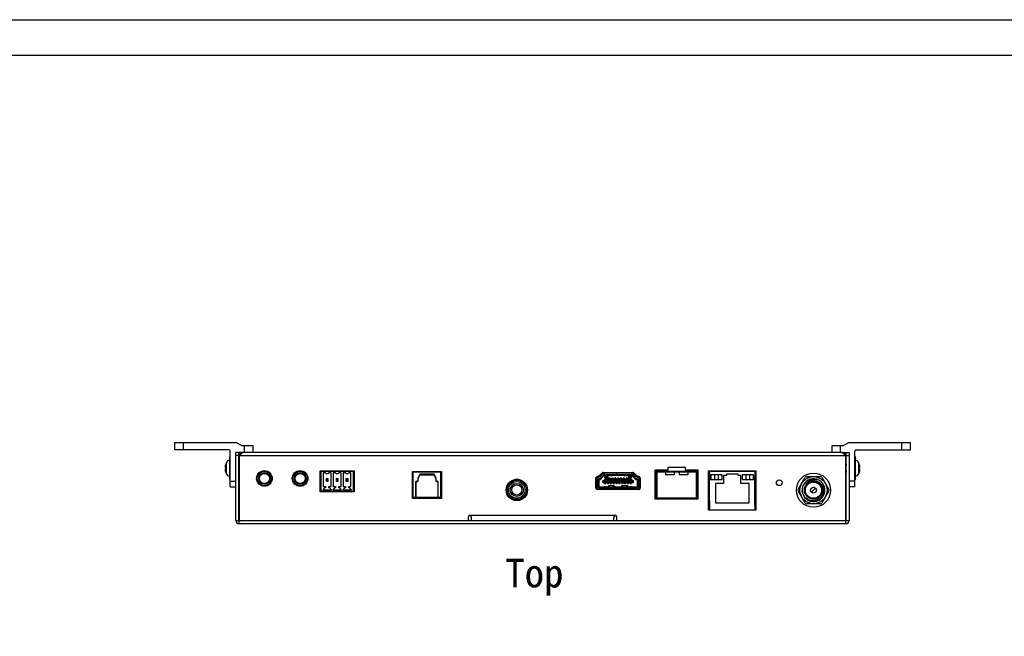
# Model space of a CAD drawing. Header units: millimetres. Extents: x 2497 to 3553, y 296 to 1027.
# Tile 4 of 6: x 2679 to 3025, y 811 to 1027. Entities that reach past the tile are written whole.
import ezdxf

# ---------------------------------------------------------------- set-up
doc = ezdxf.new("R2010")
doc.units = ezdxf.units.MM
for name, color, linetype in [('DC_GASKET_DXF_CONTINUOUS_LINE', 7, 'Continuous'), ('DC_H0100DC00DXF_CONTINUOUS_LINE', 7, 'Continuous'), ('DC_NUT_DXF_CONTINUOUS_LINE', 7, 'Continuous'), ('HDMI_H000019DXF_CONTINUOUS_LINE', 7, 'Continuous'), ('IPD5100-000-DXF_CONTINUOUS_LINE', 7, 'Continuous'), ('IPE5100-000-DXF_CONTINUOUS_LINE', 7, 'Continuous'), ('IR_H0400PJ30DXF_CONTINUOUS_LINE', 7, 'Continuous'), ('KFC_J0200ELTDXF_CONTINUOUS_LINE', 7, 'Continuous'), ('LIANJIEQI-MUDXF_CONTINUOUS_LINE', 7, 'Continuous'), ('M0400PA01500DXF_CONTINUOUS_LINE', 7, 'Continuous'), ('M0400TY00000DXF_CONTINUOUS_LINE', 7, 'Continuous'), ('M140000M3L70DXF_CONTINUOUS_LINE', 7, 'Continuous'), ('M1400M3L5000DXF_CONTINUOUS_LINE', 7, 'Continuous'), ('M3_L5_BLACK_DXF_CONTINUOUS_LINE', 7, 'Continuous'), ('OP-H09031700DXF_CONTINUOUS_LINE', 7, 'Continuous'), ('OP_H0900R828DXF_CONTINUOUS_LINE', 7, 'Continuous'), ('PHOENIX3-3_5DXF_CONTINUOUS_LINE', 7, 'Continuous'), ('RJ45_H060097DXF_CONTINUOUS_LINE', 7, 'Continuous'), ('USB_H1206000DXF_CONTINUOUS_LINE', 7, 'Continuous'), ('VIDEO_H1505CDXF_CONTINUOUS_LINE', 7, 'Continuous')]:
    doc.layers.add(name, color=color, linetype=linetype)

msp = doc.modelspace()

# ---------------------------------------------------------------- linework, layer by layer
for points in [[(2496.52, 1026.9), (3552.58, 1026.9), (3552.58, 295.64), (2496.52, 295.64)], [(3540.17, 308.05), (2508.93, 308.05), (2508.93, 1014.49), (3540.17, 1014.49)]]:
    msp.add_lwpolyline(points, close=True)
at = {"layer": 'DC_GASKET_DXF_CONTINUOUS_LINE', "color": 7, "linetype": 'Continuous'}
msp.add_circle((2957.65, 862), 6, dxfattribs=at)
at = {"layer": 'DC_H0100DC00DXF_CONTINUOUS_LINE', "color": 7, "linetype": 'Continuous'}
for p, q in [((2956.9, 861.33), (2958.32, 862.74)), ((2958.39, 862.67), (2956.97, 861.26))]:
    msp.add_line(p, q, dxfattribs=at)
for radius in [3.2, 2.85, 1]:
    msp.add_circle((2957.65, 862), radius, dxfattribs=at)
for centre, radius, start, end in [((2957.65, 862), 4, 152.0577, 151.1954), ((2957.68, 862.12), 3.97, 152.9741, 181.0395), ((2957.65, 862), 3.32, 101.0162, 144.2162), ((2957.77, 862.01), 3.34, 92.1672, 103.1737), ((2957.64, 862.05), 3.26, 100.1718, 101.0159), ((2957.65, 861.99), 3.33, 89.9858, 100.142), ((2957.65, 862.13), 3.94, 181.0825, 181.7678)]:
    msp.add_arc(centre, radius, start, end, dxfattribs=at)
msp.add_open_spline([(2955.64, 864.84), (2955.36, 864.58), (2955.13, 864.27), (2954.95, 863.94)], degree=3, dxfattribs=at)
for points, knots in [([(2959.57, 865.51), (2959.25, 865.64), (2958.56, 865.82), (2957.5, 865.79), (2956.48, 865.47), (2955.89, 865.07), (2955.64, 864.84)], [0, 0, 0, 0, 0.250243, 0.500372, 0.7503, 1, 1, 1, 1]), ([(2957.65, 865.34), (2958.11, 865.36), (2959.04, 865.2), (2960.23, 864.42), (2961.02, 863.24), (2961.28, 861.84), (2960.99, 860.46), (2960.2, 859.28), (2959.03, 858.48), (2958.11, 858.28), (2957.65, 858.26)], [0, 0, 0, 0, 0.124939, 0.249863, 0.37482, 0.499802, 0.624803, 0.749833, 0.874899, 1, 1, 1, 1]), ([(2957.65, 858.26), (2957.15, 858.25), (2956.13, 858.42), (2954.83, 859.24), (2953.95, 860.5), (2953.72, 861.51), (2953.71, 862.01)], [0, 0, 0, 0, 0.24998, 0.499935, 0.749953, 1, 1, 1, 1])]:
    msp.add_open_spline(points, degree=3, knots=knots, dxfattribs=at)
at = {"layer": 'DC_NUT_DXF_CONTINUOUS_LINE', "color": 7, "linetype": 'Continuous'}
for p, q in [((2952.25, 862.25), (2954.73, 866.55)), ((2955.16, 866.8), (2960.13, 866.8)), ((2960.56, 866.55), (2963.04, 862.25)), ((2954.73, 857.45), (2952.25, 861.75)), ((2963.04, 861.75), (2960.56, 857.45)), ((2960.13, 857.2), (2955.16, 857.2))]:
    msp.add_line(p, q, dxfattribs=at)
msp.add_circle((2957.65, 862), 4.74, dxfattribs=at)
for centre, start, end in [((2955.16, 866.3), 90, 150), ((2960.13, 866.3), 30, 90), ((2952.68, 862), 150, 210), ((2962.61, 862), 330, 30), ((2955.16, 857.7), 210, 270), ((2960.13, 857.7), 270, 330)]:
    msp.add_arc(centre, 0.5, start, end, dxfattribs=at)
at = {"layer": 'HDMI_H000019DXF_CONTINUOUS_LINE', "color": 7, "linetype": 'Continuous'}
for p, q in [((2881.65, 863.22), (2881.65, 866.74)), ((2882.15, 866.44), (2882.15, 866.95)), ((2882.15, 866.65), (2882.48, 866.7)), ((2882.2, 866.66), (2882.2, 866.46)), ((2882.83, 866.65), (2882.21, 866.46)), ((2882.3, 867.01), (2882.3, 866.67)), ((2882.63, 866.79), (2883.72, 868.02)), ((2883.76, 867.7), (2882.85, 866.67)), ((2884.15, 867.22), (2882.9, 865.77)), ((2883.22, 866.34), (2884.13, 867.37)), ((2883.9, 868.1), (2894.39, 868.1)), ((2884.15, 867.22), (2884.65, 867.22)), ((2888.7, 867.97), (2884.36, 867.97)), ((2884.36, 867.47), (2888.7, 867.47)), ((2884.45, 866.22), (2884.45, 867.22)), ((2884.65, 866.42), (2884.65, 867.22)), ((2884.7, 867.47), (2884.7, 866.67)), ((2884.7, 866.67), (2885.25, 866.67)), ((2885.25, 866.67), (2885.25, 867.47)), ((2886.25, 867.37), (2885.3, 867.37)), ((2885.5, 867.17), (2885.3, 867.37)), ((2885.3, 867.37), (2885.3, 866.42)), ((2886.25, 867.17), (2885.5, 867.17)), ((2885.5, 867.17), (2885.5, 866.22)), ((2885.57, 868.1), (2885.57, 868.2)), ((2885.82, 868.1), (2885.82, 868.2)), ((2886.25, 867.07), (2886.25, 867.47)), ((2887.05, 867.15), (2886.25, 867.15)), ((2887.05, 867.07), (2886.25, 867.07)), ((2887.05, 867.07), (2887.05, 867.47)), ((2891.25, 867.37), (2887.05, 867.37)), ((2891.25, 867.17), (2887.05, 867.17)), ((2887.47, 868.1), (2887.47, 868.2)), ((2887.72, 868.2), (2887.72, 868.1)), ((2893.94, 867.97), (2888.7, 867.97)), ((2888.7, 867.97), (2888.7, 867.47)), ((2888.7, 867.47), (2893.94, 867.47)), ((2888.71, 867.97), (2888.71, 867.47)), ((2890.57, 868.2), (2890.57, 868.1)), ((2890.82, 868.1), (2890.82, 868.2)), ((2891.25, 867.07), (2891.25, 867.47)), ((2891.25, 867.15), (2892.05, 867.15)), ((2892.05, 867.07), (2891.25, 867.07)), ((2892.05, 867.07), (2892.05, 867.47)), ((2893, 867.37), (2892.05, 867.37)), ((2892.8, 867.17), (2892.05, 867.17)), ((2892.47, 868.1), (2892.47, 868.2)), ((2892.72, 868.1), (2892.72, 868.2)), ((2892.8, 867.17), (2893, 867.37)), ((2892.8, 866.22), (2892.8, 867.17)), ((2893, 866.42), (2893, 867.37)), ((2893.05, 867.47), (2893.05, 866.67)), ((2893.05, 866.67), (2893.6, 866.67)), ((2893.6, 866.67), (2893.6, 867.47)), ((2893.65, 867.22), (2894.15, 867.22)), ((2893.65, 867.22), (2893.65, 866.42)), ((2893.85, 867.22), (2893.85, 866.22)), ((2895.4, 865.77), (2894.15, 867.22)), ((2894.16, 867.37), (2895.07, 866.34)), ((2895.44, 866.67), (2894.54, 867.7)), ((2894.58, 868.02), (2895.66, 866.79)), ((2896.08, 866.46), (2895.47, 866.65)), ((2895.81, 866.7), (2896.15, 866.65)), ((2896, 866.67), (2896, 867.01)), ((2896.1, 866.46), (2896.1, 866.66)), ((2896.15, 866.44), (2896.15, 866.95)), ((2896.65, 863.22), (2896.65, 866.74)), ((2882.15, 863.22), (2882.15, 865.7)), ((2882.2, 864.82), (2882.15, 864.82)), ((2882.2, 864.81), (2882.15, 864.81)), ((2882.2, 864.13), (2882.15, 864.13)), ((2882.17, 865.82), (2882.2, 865.82)), ((2882.2, 865.86), (2882.2, 863.06)), ((2882.2, 865.67), (2882.3, 865.77)), ((2882.45, 862.92), (2882.2, 863.22)), ((2882.3, 865.77), (2882.9, 865.77)), ((2882.4, 863.07), (2882.35, 863.03)), ((2882.36, 865.99), (2882.97, 866.18)), ((2882.4, 865.77), (2882.4, 863.07)), ((2884.22, 863.07), (2882.4, 863.07)), ((2883.75, 865.3), (2884.72, 865.83)), ((2883.75, 864.75), (2883.75, 865.3)), ((2883.75, 864.9), (2884.42, 864.9)), ((2883.75, 864.75), (2884.42, 864.75)), ((2884.25, 863.1), (2884.07, 862.93)), ((2884.1, 865.49), (2884.1, 865.25)), ((2884.1, 865.25), (2894.2, 865.25)), ((2885.02, 863.17), (2884.27, 863.17)), ((2884.99, 863.08), (2884.3, 863.08)), ((2884.32, 862.92), (2884.3, 863.08)), ((2884.42, 865.04), (2884.87, 865.04)), ((2884.42, 864.34), (2884.42, 865.04)), ((2884.87, 865.01), (2884.42, 865.01)), ((2884.87, 865), (2884.42, 865)), ((2884.87, 864.93), (2884.42, 864.93)), ((2884.87, 864.84), (2884.42, 864.84)), ((2884.42, 864.34), (2884.87, 864.34)), ((2884.45, 866.22), (2884.65, 866.42)), ((2884.92, 866.22), (2884.45, 866.22)), ((2884.92, 865.68), (2884.45, 865.68)), ((2885.3, 866.42), (2884.65, 866.42)), ((2884.92, 865.83), (2884.72, 865.83)), ((2884.87, 864.34), (2884.87, 865.04)), ((2884.87, 864.9), (2885.42, 864.9)), ((2884.87, 864.75), (2885.42, 864.75)), ((2885.37, 866.24), (2884.92, 866.24)), ((2884.92, 865.54), (2884.92, 866.24)), ((2885.37, 865.74), (2884.92, 865.74)), ((2885.37, 865.65), (2884.92, 865.65)), ((2885.37, 865.58), (2884.92, 865.58)), ((2885.37, 865.57), (2884.92, 865.57)), ((2884.92, 865.54), (2885.37, 865.54)), ((2884.97, 862.92), (2884.99, 863.08)), ((2885.04, 863.1), (2885.22, 862.93)), ((2885.05, 866.24), (2885.05, 865.74)), ((2885.25, 865.9), (2885.05, 865.9)), ((2885.69, 863.07), (2885.07, 863.07)), ((2885.25, 866.24), (2885.25, 865.74)), ((2885.3, 866.42), (2885.5, 866.22)), ((2885.37, 865.54), (2885.37, 866.24)), ((2885.5, 866.22), (2885.37, 866.22)), ((2885.92, 865.83), (2885.37, 865.83)), ((2885.92, 865.68), (2885.37, 865.68)), ((2885.42, 865.04), (2885.87, 865.04)), ((2885.42, 864.34), (2885.42, 865.04)), ((2885.87, 865.01), (2885.42, 865.01)), ((2885.87, 865), (2885.42, 865)), ((2885.87, 864.93), (2885.42, 864.93)), ((2885.87, 864.84), (2885.42, 864.84)), ((2885.42, 864.34), (2885.87, 864.34)), ((2885.69, 863.07), (2885.91, 863.67)), ((2885.79, 862.92), (2885.69, 863.07)), ((2885.85, 862.92), (2886.05, 863.47)), ((2885.87, 864.34), (2885.87, 865.04)), ((2885.87, 864.9), (2886.42, 864.9)), ((2885.87, 864.75), (2886.42, 864.75)), ((2885.91, 863.67), (2887.79, 863.67)), ((2885.91, 863.67), (2886.05, 863.47)), ((2886.37, 866.24), (2885.92, 866.24)), ((2885.92, 865.54), (2885.92, 866.24)), ((2886.37, 865.74), (2885.92, 865.74)), ((2886.37, 865.65), (2885.92, 865.65)), ((2886.37, 865.58), (2885.92, 865.58)), ((2886.37, 865.57), (2885.92, 865.57)), ((2885.92, 865.54), (2886.37, 865.54)), ((2886.05, 866.24), (2886.05, 865.74)), ((2886.25, 865.9), (2886.05, 865.9)), ((2886.05, 863.47), (2887.65, 863.47)), ((2886.25, 863.37), (2886.05, 862.92)), ((2886.25, 866.24), (2886.25, 865.74)), ((2887.45, 863.37), (2886.25, 863.37)), ((2886.37, 865.54), (2886.37, 866.24)), ((2886.92, 865.83), (2886.37, 865.83)), ((2886.92, 865.68), (2886.37, 865.68)), ((2886.42, 865.04), (2886.87, 865.04)), ((2886.42, 864.34), (2886.42, 865.04)), ((2886.87, 865.01), (2886.42, 865.01)), ((2886.87, 865), (2886.42, 865)), ((2886.87, 864.93), (2886.42, 864.93)), ((2886.87, 864.84), (2886.42, 864.84)), ((2886.42, 864.34), (2886.87, 864.34)), ((2886.87, 864.34), (2886.87, 865.04)), ((2886.87, 864.9), (2887.42, 864.9)), ((2886.87, 864.75), (2887.42, 864.75)), ((2887.37, 866.24), (2886.92, 866.24)), ((2886.92, 865.54), (2886.92, 866.24)), ((2887.37, 865.74), (2886.92, 865.74)), ((2887.37, 865.65), (2886.92, 865.65)), ((2887.37, 865.58), (2886.92, 865.58)), ((2887.37, 865.57), (2886.92, 865.57)), ((2886.92, 865.54), (2887.37, 865.54)), ((2887.05, 866.24), (2887.05, 865.74)), ((2887.25, 865.9), (2887.05, 865.9)), ((2887.25, 866.24), (2887.25, 865.74)), ((2887.37, 865.54), (2887.37, 866.24)), ((2887.92, 865.83), (2887.37, 865.83)), ((2887.92, 865.68), (2887.37, 865.68)), ((2887.42, 865.04), (2887.87, 865.04)), ((2887.42, 864.34), (2887.42, 865.04)), ((2887.87, 865.01), (2887.42, 865.01)), ((2887.87, 865), (2887.42, 865)), ((2887.87, 864.93), (2887.42, 864.93)), ((2887.87, 864.84), (2887.42, 864.84)), ((2887.42, 864.34), (2887.87, 864.34)), ((2887.65, 862.92), (2887.45, 863.37)), ((2887.79, 863.67), (2887.65, 863.47)), ((2887.65, 863.47), (2887.85, 862.92)), ((2887.79, 863.67), (2888, 863.07)), ((2887.87, 864.34), (2887.87, 865.04)), ((2887.87, 864.9), (2888.42, 864.9)), ((2887.87, 864.75), (2888.42, 864.75)), ((2888, 863.07), (2887.9, 862.92)), ((2888.37, 866.24), (2887.92, 866.24)), ((2887.92, 865.54), (2887.92, 866.24)), ((2888.37, 865.74), (2887.92, 865.74)), ((2888.37, 865.65), (2887.92, 865.65)), ((2888.37, 865.58), (2887.92, 865.58)), ((2888.37, 865.57), (2887.92, 865.57)), ((2887.92, 865.54), (2888.37, 865.54)), ((2890.29, 863.07), (2888, 863.07)), ((2888.05, 866.24), (2888.05, 865.74)), ((2888.25, 865.9), (2888.05, 865.9)), ((2888.25, 866.24), (2888.25, 865.74)), ((2888.37, 865.54), (2888.37, 866.24)), ((2888.92, 865.83), (2888.37, 865.83)), ((2888.92, 865.68), (2888.37, 865.68)), ((2888.42, 865.04), (2888.87, 865.04)), ((2888.42, 864.34), (2888.42, 865.04)), ((2888.87, 865.01), (2888.42, 865.01)), ((2888.87, 865), (2888.42, 865)), ((2888.87, 864.93), (2888.42, 864.93)), ((2888.87, 864.84), (2888.42, 864.84)), ((2888.42, 864.34), (2888.87, 864.34)), ((2888.87, 864.34), (2888.87, 865.04)), ((2888.87, 864.9), (2889.42, 864.9)), ((2888.87, 864.75), (2889.42, 864.75)), ((2889.37, 866.24), (2888.92, 866.24)), ((2888.92, 865.54), (2888.92, 866.24)), ((2889.37, 865.74), (2888.92, 865.74)), ((2889.37, 865.65), (2888.92, 865.65)), ((2889.37, 865.58), (2888.92, 865.58)), ((2889.37, 865.57), (2888.92, 865.57)), ((2888.92, 865.54), (2889.37, 865.54)), ((2889.05, 866.24), (2889.05, 865.74)), ((2889.25, 865.9), (2889.05, 865.9)), ((2889.25, 866.24), (2889.25, 865.74)), ((2889.37, 865.54), (2889.37, 866.24)), ((2889.92, 865.83), (2889.37, 865.83)), ((2889.92, 865.68), (2889.37, 865.68)), ((2889.42, 865.04), (2889.87, 865.04)), ((2889.42, 864.34), (2889.42, 865.04)), ((2889.87, 865.01), (2889.42, 865.01)), ((2889.87, 865), (2889.42, 865)), ((2889.87, 864.93), (2889.42, 864.93)), ((2889.87, 864.84), (2889.42, 864.84)), ((2889.42, 864.34), (2889.87, 864.34)), ((2889.87, 864.34), (2889.87, 865.04)), ((2889.87, 864.9), (2890.42, 864.9)), ((2889.87, 864.75), (2890.42, 864.75)), ((2890.37, 866.24), (2889.92, 866.24)), ((2889.92, 865.54), (2889.92, 866.24)), ((2890.37, 865.74), (2889.92, 865.74)), ((2890.37, 865.65), (2889.92, 865.65)), ((2890.37, 865.58), (2889.92, 865.58)), ((2890.37, 865.57), (2889.92, 865.57)), ((2889.92, 865.54), (2890.37, 865.54)), ((2890.05, 866.24), (2890.05, 865.74)), ((2890.25, 865.9), (2890.05, 865.9)), ((2890.25, 866.24), (2890.25, 865.74)), ((2890.29, 863.07), (2890.51, 863.67)), ((2890.39, 862.92), (2890.29, 863.07)), ((2890.37, 865.54), (2890.37, 866.24)), ((2890.92, 865.83), (2890.37, 865.83)), ((2890.92, 865.68), (2890.37, 865.68)), ((2890.42, 865.04), (2890.87, 865.04)), ((2890.42, 864.34), (2890.42, 865.04)), ((2890.87, 865.01), (2890.42, 865.01)), ((2890.87, 865), (2890.42, 865)), ((2890.87, 864.93), (2890.42, 864.93)), ((2890.87, 864.84), (2890.42, 864.84)), ((2890.42, 864.34), (2890.87, 864.34)), ((2890.45, 862.92), (2890.65, 863.47)), ((2890.51, 863.67), (2892.39, 863.67)), ((2890.51, 863.67), (2890.65, 863.47)), ((2890.65, 863.47), (2892.25, 863.47)), ((2890.85, 863.37), (2890.65, 862.92)), ((2892.05, 863.37), (2890.85, 863.37)), ((2890.87, 864.34), (2890.87, 865.04)), ((2890.87, 864.9), (2891.42, 864.9)), ((2890.87, 864.75), (2891.42, 864.75)), ((2891.37, 866.24), (2890.92, 866.24)), ((2890.92, 865.54), (2890.92, 866.24)), ((2891.37, 865.74), (2890.92, 865.74)), ((2891.37, 865.65), (2890.92, 865.65)), ((2891.37, 865.58), (2890.92, 865.58)), ((2891.37, 865.57), (2890.92, 865.57)), ((2890.92, 865.54), (2891.37, 865.54)), ((2891.05, 866.24), (2891.05, 865.74)), ((2891.25, 865.9), (2891.05, 865.9)), ((2891.25, 866.24), (2891.25, 865.74)), ((2891.37, 865.54), (2891.37, 866.24)), ((2891.92, 865.83), (2891.37, 865.83)), ((2891.92, 865.68), (2891.37, 865.68)), ((2891.42, 865.04), (2891.87, 865.04)), ((2891.42, 864.34), (2891.42, 865.04)), ((2891.87, 865.01), (2891.42, 865.01)), ((2891.87, 865), (2891.42, 865)), ((2891.87, 864.93), (2891.42, 864.93)), ((2891.87, 864.84), (2891.42, 864.84)), ((2891.42, 864.34), (2891.87, 864.34)), ((2891.87, 864.34), (2891.87, 865.04)), ((2891.87, 864.9), (2892.42, 864.9)), ((2891.87, 864.75), (2892.42, 864.75)), ((2892.37, 866.24), (2891.92, 866.24)), ((2891.92, 865.54), (2891.92, 866.24)), ((2892.37, 865.74), (2891.92, 865.74)), ((2892.37, 865.65), (2891.92, 865.65)), ((2892.37, 865.58), (2891.92, 865.58)), ((2892.37, 865.57), (2891.92, 865.57)), ((2891.92, 865.54), (2892.37, 865.54)), ((2892.05, 866.24), (2892.05, 865.74)), ((2892.25, 865.9), (2892.05, 865.9)), ((2892.25, 862.92), (2892.05, 863.37)), ((2892.25, 866.24), (2892.25, 865.74)), ((2892.39, 863.67), (2892.25, 863.47)), ((2892.25, 863.47), (2892.45, 862.92)), ((2892.37, 865.54), (2892.37, 866.24)), ((2892.92, 865.83), (2892.37, 865.83)), ((2892.92, 865.68), (2892.37, 865.68)), ((2892.39, 863.67), (2892.6, 863.07)), ((2892.42, 865.04), (2892.87, 865.04)), ((2892.42, 864.34), (2892.42, 865.04)), ((2892.87, 865.01), (2892.42, 865.01)), ((2892.87, 865), (2892.42, 865)), ((2892.87, 864.93), (2892.42, 864.93)), ((2892.87, 864.84), (2892.42, 864.84)), ((2892.42, 864.34), (2892.87, 864.34)), ((2892.6, 863.07), (2892.5, 862.92)), ((2893.22, 863.07), (2892.6, 863.07)), ((2892.8, 866.22), (2893, 866.42)), ((2892.92, 866.22), (2892.8, 866.22)), ((2892.87, 864.34), (2892.87, 865.04)), ((2892.87, 864.9), (2893.42, 864.9)), ((2892.87, 864.75), (2893.42, 864.75)), ((2893.37, 866.24), (2892.92, 866.24)), ((2892.92, 865.54), (2892.92, 866.24)), ((2893.37, 865.74), (2892.92, 865.74)), ((2893.37, 865.65), (2892.92, 865.65)), ((2893.37, 865.58), (2892.92, 865.58)), ((2893.37, 865.57), (2892.92, 865.57)), ((2892.92, 865.54), (2893.37, 865.54)), ((2893.65, 866.42), (2893, 866.42)), ((2893.05, 866.24), (2893.05, 865.74)), ((2893.25, 865.9), (2893.05, 865.9)), ((2893.25, 863.1), (2893.07, 862.93)), ((2893.25, 866.24), (2893.25, 865.74)), ((2894.02, 863.17), (2893.27, 863.17)), ((2893.3, 863.08), (2893.99, 863.08)), ((2893.32, 862.92), (2893.3, 863.08)), ((2893.37, 865.54), (2893.37, 866.24)), ((2893.85, 866.22), (2893.37, 866.22)), ((2893.57, 865.83), (2893.37, 865.83)), ((2893.85, 865.68), (2893.37, 865.68)), ((2893.42, 865.04), (2893.87, 865.04)), ((2893.42, 864.34), (2893.42, 865.04)), ((2893.87, 865.01), (2893.42, 865.01)), ((2893.87, 865), (2893.42, 865)), ((2893.87, 864.93), (2893.42, 864.93)), ((2893.87, 864.84), (2893.42, 864.84)), ((2893.42, 864.34), (2893.87, 864.34)), ((2893.57, 865.83), (2894.55, 865.3)), ((2893.85, 866.22), (2893.65, 866.42)), ((2893.87, 864.34), (2893.87, 865.04)), ((2893.87, 864.9), (2894.55, 864.9)), ((2893.87, 864.75), (2894.55, 864.75)), ((2893.97, 862.92), (2893.99, 863.08)), ((2894.04, 863.1), (2894.22, 862.93)), ((2895.9, 863.07), (2894.07, 863.07)), ((2894.2, 865.25), (2894.2, 865.49)), ((2894.55, 864.75), (2894.55, 865.3)), ((2895.32, 866.18), (2895.93, 865.99)), ((2895.4, 865.77), (2896, 865.77)), ((2896.1, 863.22), (2895.85, 862.92)), ((2895.9, 863.07), (2895.9, 865.77)), ((2895.94, 863.03), (2895.9, 863.07)), ((2896, 865.77), (2896.1, 865.67)), ((2896.1, 863.06), (2896.1, 865.86)), ((2896.1, 865.82), (2896.12, 865.82)), ((2896.15, 864.82), (2896.1, 864.82)), ((2896.1, 864.81), (2896.15, 864.81)), ((2896.15, 864.13), (2896.1, 864.13)), ((2896.15, 865.7), (2896.15, 863.22)), ((2882.45, 862.92), (2895.85, 862.92)), ((2895.85, 862.42), (2882.45, 862.42)), ((2884.07, 862.93), (2884.07, 862.92)), ((2885.22, 862.93), (2885.22, 862.92)), ((2893.07, 862.93), (2893.07, 862.92)), ((2894.22, 862.93), (2894.22, 862.92))]:
    msp.add_line(p, q, dxfattribs=at)
for centre, radius, start, end in [((2882.45, 865.7), 0.8, 107.1027, 180), ((2882.45, 866.95), 0.25, 278.8958, 318.6522), ((2882.81, 866.7), 0.05, 287.1027, 318.6522), ((2883.9, 867.85), 0.25, 90, 138.6522), ((2884.36, 867.17), 0.8, 90, 138.6522), ((2884.36, 867.17), 0.3, 90, 138.6522), ((2893.94, 867.17), 0.8, 41.3478, 90), ((2893.94, 867.17), 0.3, 41.3478, 90), ((2894.39, 867.85), 0.25, 41.3478, 90), ((2895.48, 866.7), 0.05, 221.3478, 252.8973), ((2895.85, 866.95), 0.25, 221.3478, 261.1042), ((2895.85, 865.7), 0.8, 0, 72.8973), ((2882.45, 863.22), 0.8, 180, 270), ((2882.45, 865.7), 0.3, 107.1027, 180), ((2882.45, 863.22), 0.3, 180, 270), ((2882.81, 866.7), 0.55, 287.1027, 318.6522), ((2895.48, 866.7), 0.55, 221.3478, 252.8973), ((2895.85, 863.22), 0.8, 270, 0), ((2895.85, 863.22), 0.3, 270, 0), ((2895.85, 865.7), 0.3, 0, 72.8973)]:
    msp.add_arc(centre, radius, start, end, dxfattribs=at)
for centre, major_axis, ratio, start_param, end_param in [((2883.97, 865.25), (0, 0.35), 0.35, -3.141593, -1.570796), ((2884.27, 862.47), (0, 0.7), 0.075342, -0.528557, 0.442911), ((2885.02, 862.47), (0, 0.7), 0.075342, 5.840274, 6.811742), ((2893.27, 862.47), (0, 0.7), 0.075342, -0.528557, 0.442911), ((2894.02, 862.47), (0, 0.7), 0.075342, 5.840274, 6.811742), ((2894.32, 865.25), (0, 0.35), 0.35, -4.712389, -3.141593)]:
    msp.add_ellipse(centre, major_axis=major_axis, ratio=ratio, start_param=start_param, end_param=end_param, dxfattribs=at)
at = {"layer": 'IPD5100-000-DXF_CONTINUOUS_LINE', "color": 7, "linetype": 'Continuous'}
for p, q in [((2755.15, 851.4), (2755.15, 875.2)), ((2756.15, 875.2), (2755.15, 875.2)), ((2756.15, 874.2), (2755.15, 874.2)), ((2756.15, 851.4), (2756.15, 875.2)), ((2756.33, 874.04), (2756.3, 874)), ((2756.3, 874), (2756.3, 851.7)), ((2969, 874), (2756.3, 874)), ((2757.5, 875.11), (2757.5, 875.2)), ((2967.8, 875.2), (2757.5, 875.2)), ((2967.8, 875.11), (2967.8, 875.2)), ((2969, 874), (2968.96, 874.04)), ((2969, 851.7), (2969, 874)), ((2969.15, 875.2), (2970.15, 875.2)), ((2969.15, 851.4), (2969.15, 875.2)), ((2969.15, 874.2), (2970.15, 874.2)), ((2970.15, 875.2), (2970.15, 851.4)), ((2906.65, 870.1), (2912.65, 870.1)), ((2906.65, 869.1), (2906.65, 870.1)), ((2912.65, 870.1), (2912.65, 869.1)), ((2784.65, 861.4), (2784.65, 868.8)), ((2784.65, 868.8), (2796.65, 868.8)), ((2796.65, 868.8), (2796.65, 861.4)), ((2817.05, 859.08), (2817.05, 868.55)), ((2817.05, 868.55), (2827.25, 868.55)), ((2827.25, 868.55), (2827.25, 859.08)), ((2881.71, 866.77), (2882.65, 867.15)), ((2882.65, 867.15), (2883.48, 868.01)), ((2883.91, 868.2), (2894.37, 868.2)), ((2894.8, 868.01), (2895.63, 867.15)), ((2895.63, 867.15), (2896.58, 866.77)), ((2902.15, 869.1), (2906.65, 869.1)), ((2902.15, 858.8), (2902.15, 869.1)), ((2912.65, 869.1), (2917.15, 869.1)), ((2917.15, 869.1), (2917.15, 858.8)), ((2920.85, 868.75), (2937.45, 868.75)), ((2920.85, 854.95), (2920.85, 868.75)), ((2937.45, 868.75), (2937.45, 854.95)), ((2881.4, 862.7), (2881.4, 866.31)), ((2896.9, 866.31), (2896.9, 862.7)), ((2796.65, 861.4), (2784.65, 861.4)), ((2896.4, 862.2), (2881.9, 862.2)), ((2827.25, 859.08), (2817.05, 859.08)), ((2917.15, 858.8), (2902.15, 858.8)), ((2836.65, 851.2), (2836.65, 852.7)), ((2837.15, 853.2), (2888.15, 853.2)), ((2888.65, 851.2), (2888.65, 852.7)), ((2937.45, 854.95), (2920.85, 854.95)), ((2755.15, 851.4), (2756.4, 851.4)), ((2756.35, 850.2), (2756.35, 851.2)), ((2968.95, 851.2), (2756.35, 851.2)), ((2968.95, 850.2), (2756.35, 850.2)), ((2836.65, 851.4), (2837.65, 851.4)), ((2837.65, 852.46), (2837.65, 851.2)), ((2887.65, 851.2), (2887.65, 852.46)), ((2887.65, 851.4), (2888.65, 851.4)), ((2968.9, 851.4), (2970.15, 851.4)), ((2968.95, 850.2), (2968.95, 851.2))]:
    msp.add_line(p, q, dxfattribs=at)
for centre, radius in [((2765.15, 866.1), 2.75), ((2777.65, 866.1), 2.75), ((2853.65, 862.1), 3.75), ((2945.65, 864.6), 1)]:
    msp.add_circle(centre, radius, dxfattribs=at)
for centre, radius, start, end in [((2757.5, 874), 1.2, 90, 180), ((2967.8, 874), 1.2, 0, 90), ((2881.9, 866.31), 0.5, 112, 180), ((2883.91, 867.6), 0.6, 90, 136), ((2894.37, 867.6), 0.6, 44, 90), ((2896.4, 866.31), 0.5, 0, 68), ((2881.9, 862.7), 0.5, 180, 270), ((2896.4, 862.7), 0.5, 270, 0), ((2837.15, 852.7), 0.5, 90, 180), ((2888.15, 852.7), 0.5, 0, 90), ((2756.35, 851.4), 1.2, 180, 270), ((2756.35, 851.4), 0.2, 180, 270), ((2756.8, 851.7), 0.5, 180, 262.2917), ((2968.5, 851.7), 0.5, 270, 0), ((2968.95, 851.4), 1.2, 270, 0), ((2968.95, 851.4), 0.2, 270, 0)]:
    msp.add_arc(centre, radius, start, end, dxfattribs=at)
for points, knots in [([(2757, 874.77), (2756.94, 874.71), (2756.7, 874.48), (2756.49, 874.23), (2756.33, 874.04)], [0, 0, 0, 0, 0.235665, 1, 1, 1, 1]), ([(2757.3, 875), (2757.27, 874.99), (2757.17, 874.91), (2757.07, 874.83), (2757, 874.77)], [0, 0, 0, 0, 0.238177, 1, 1, 1, 1]), ([(2968.3, 874.77), (2968.26, 874.8), (2968.1, 874.94), (2967.93, 875.05), (2967.8, 875.11)], [0, 0, 0, 0, 0.270922, 1, 1, 1, 1]), ([(2968.96, 874.04), (2968.9, 874.11), (2968.69, 874.36), (2968.47, 874.6), (2968.3, 874.77)], [0, 0, 0, 0, 0.261041, 1, 1, 1, 1]), ([(2837.15, 853.2), (2837.23, 853.2), (2837.39, 853.13), (2837.54, 852.93), (2837.63, 852.7), (2837.65, 852.54), (2837.65, 852.46)], [0, 0, 0, 0, 0.252671, 0.506567, 0.757316, 1, 1, 1, 1]), ([(2888.15, 853.2), (2888.06, 853.2), (2887.9, 853.13), (2887.75, 852.93), (2887.67, 852.7), (2887.65, 852.54), (2887.65, 852.46)], [0, 0, 0, 0, 0.252671, 0.506567, 0.757316, 1, 1, 1, 1])]:
    msp.add_open_spline(points, degree=3, knots=knots, dxfattribs=at)
msp.add_open_spline([(2757.5, 875.11), (2757.43, 875.08), (2757.36, 875.04), (2757.3, 875)], degree=3, dxfattribs=at)
at = {"layer": 'IPE5100-000-DXF_CONTINUOUS_LINE', "color": 7, "linetype": 'Continuous'}
for p, q in [((2766.29, 868.6), (2764, 868.6)), ((2778.79, 868.6), (2776.5, 868.6)), ((2784.9, 868.6), (2784.65, 868.6)), ((2796.65, 868.6), (2796.4, 868.6)), ((2902.4, 868.6), (2902.15, 868.6)), ((2902.4, 869.1), (2902.4, 868.6)), ((2916.9, 869.1), (2916.9, 868.6)), ((2917.15, 868.6), (2916.9, 868.6)), ((2921.15, 868.6), (2920.85, 868.6)), ((2937.45, 868.6), (2937.15, 868.6))]:
    msp.add_line(p, q, dxfattribs=at)
at = {"layer": 'IR_H0400PJ30DXF_CONTINUOUS_LINE', "color": 7, "linetype": 'Continuous'}
for p, q in [((2764, 863.6), (2766.29, 863.6)), ((2776.5, 863.6), (2778.79, 863.6))]:
    msp.add_line(p, q, dxfattribs=at)
for centre, radius in [((2765.15, 866.1), 2.5), ((2765.15, 866.1), 2), ((2765.15, 866.1), 1.8), ((2777.65, 866.1), 2.5), ((2777.65, 866.1), 2), ((2777.65, 866.1), 1.8)]:
    msp.add_circle(centre, radius, dxfattribs=at)
at = {"layer": 'KFC_J0200ELTDXF_CONTINUOUS_LINE', "color": 7, "linetype": 'Continuous'}
msp.add_line((2921.15, 861.5), (2920.85, 861.5), dxfattribs=at)
at = {"layer": 'LIANJIEQI-MUDXF_CONTINUOUS_LINE', "color": 7, "linetype": 'Continuous'}
msp.add_line((2937.14, 866.1), (2937.45, 866.1), dxfattribs=at)
at = {"layer": 'M0400PA01500DXF_CONTINUOUS_LINE', "color": 7, "linetype": 'Continuous'}
for p, q in [((2733.65, 878.7), (2733.65, 876.2)), ((2733.65, 878.7), (2755.15, 878.7)), ((2736.65, 878.7), (2736.65, 876.2)), ((2757.15, 877.7), (2755.15, 878.7)), ((2757.15, 877.7), (2761.15, 877.7)), ((2758.15, 875.2), (2758.15, 877.7)), ((2761.15, 875.2), (2761.15, 877.7)), ((2964.15, 877.7), (2968.15, 877.7)), ((2964.15, 875.2), (2964.15, 877.7)), ((2967.15, 875.2), (2967.15, 877.7)), ((2970.15, 878.7), (2968.15, 877.7)), ((2970.15, 878.7), (2991.65, 878.7)), ((2988.65, 876.2), (2988.65, 878.7)), ((2991.65, 876.2), (2991.65, 878.7)), ((2752.65, 876.2), (2733.65, 876.2)), ((2753.15, 863.2), (2753.15, 875.7)), ((2757.5, 875.2), (2756.15, 875.2)), ((2967.8, 875.2), (2969.15, 875.2)), ((2972.15, 863.2), (2972.15, 875.7)), ((2972.65, 876.2), (2991.65, 876.2)), ((2753.15, 865.2), (2755.15, 865.2)), ((2753.15, 863.2), (2755.15, 863.2)), ((2972.15, 865.2), (2970.15, 865.2)), ((2972.15, 863.2), (2970.15, 863.2))]:
    msp.add_line(p, q, dxfattribs=at)
for centre, start, end in [((2752.65, 875.7), 0, 90), ((2972.65, 875.7), 90, 180)]:
    msp.add_arc(centre, 0.5, start, end, dxfattribs=at)
at = {"layer": 'M140000M3L70DXF_CONTINUOUS_LINE', "color": 7, "linetype": 'Continuous'}
for p, q in [((2784.65, 867.6), (2784.9, 867.6)), ((2784.65, 866.6), (2784.9, 866.6)), ((2796.4, 867.6), (2796.65, 867.6)), ((2796.4, 866.6), (2796.65, 866.6)), ((2916.9, 867.6), (2917.15, 867.6)), ((2916.95, 866.6), (2916.95, 867.6)), ((2916.95, 866.6), (2917.15, 866.6)), ((2920.85, 867.6), (2921.15, 867.6)), ((2920.85, 866.6), (2921.15, 866.6)), ((2784.65, 866.1), (2784.9, 866.1)), ((2784.9, 865.3), (2784.65, 865.3)), ((2784.9, 864.8), (2784.65, 864.8)), ((2796.4, 866.1), (2796.65, 866.1)), ((2796.65, 865.3), (2796.4, 865.3)), ((2796.65, 864.8), (2796.4, 864.8)), ((2920.85, 866.1), (2921.15, 866.1)), ((2921.15, 865.3), (2920.85, 865.3))]:
    msp.add_line(p, q, dxfattribs=at)
for centre, start, end in [((2917.15, 866.1), 90, 120), ((2917.15, 865.3), 240, 270)]:
    msp.add_arc(centre, 0.5, start, end, dxfattribs=at)
at = {"layer": 'M1400M3L5000DXF_CONTINUOUS_LINE', "color": 7, "linetype": 'Continuous'}
for p, q in [((2752.95, 873.7), (2752.95, 865.7)), ((2752.95, 873.7), (2753.15, 873.7)), ((2972.35, 873.7), (2972.15, 873.7)), ((2972.35, 865.7), (2972.35, 873.7)), ((2751.63, 869.9), (2751.58, 869.91)), ((2751.63, 871.15), (2751.63, 871.16)), ((2751.75, 871.59), (2751.75, 867.81)), ((2973.54, 867.81), (2973.54, 871.59)), ((2973.67, 871.16), (2973.67, 871.15)), ((2973.71, 869.91), (2973.67, 869.9)), ((2751.58, 869.5), (2751.63, 869.5)), ((2751.63, 869.5), (2751.63, 869.9)), ((2751.63, 868.24), (2751.63, 868.26)), ((2973.67, 869.9), (2973.67, 869.5)), ((2973.67, 869.5), (2973.71, 869.5)), ((2973.67, 868.26), (2973.67, 868.24)), ((2753.15, 865.7), (2752.95, 865.7)), ((2972.35, 865.7), (2972.15, 865.7))]:
    msp.add_line(p, q, dxfattribs=at)
for centre, radius, start, end in [((2756.15, 869.99), 4.67, 167.8906, 168.465), ((2757.47, 869.7), 6.02, 166.1403, 167.8904), ((2757.45, 869.7), 6, 161.6753, 165.9317), ((2752.95, 871.19), 1.26, 90, 161.6753), ((2972.35, 871.19), 1.26, 18.3247, 90), ((2967.85, 869.7), 6, 14.0683, 18.3247), ((2967.82, 869.7), 6.02, 12.1096, 13.8597), ((2969.14, 869.99), 4.67, 11.535, 12.1094), ((2756.15, 869.42), 4.67, 191.535, 192.1094), ((2757.47, 869.7), 6.02, 192.1096, 193.8597), ((2757.45, 869.7), 6, 194.0683, 198.3247), ((2752.95, 868.21), 1.26, 198.3247, 270), ((2972.35, 868.21), 1.26, 270, 341.6753), ((2967.85, 869.7), 6, 341.6753, 345.9317), ((2967.82, 869.7), 6.02, 346.1403, 347.8904), ((2969.14, 869.42), 4.67, 347.8906, 348.465)]:
    msp.add_arc(centre, radius, start, end, dxfattribs=at)
for points, knots in [([(2751.58, 869.91), (2751.57, 869.91), (2751.55, 869.93), (2751.53, 869.97), (2751.52, 870.01), (2751.51, 870.06), (2751.5, 870.14), (2751.5, 870.25), (2751.5, 870.39), (2751.51, 870.56), (2751.54, 870.74), (2751.56, 870.86), (2751.57, 870.92)], [0, 0, 0, 0, 0.046737, 0.080239, 0.120693, 0.167689, 0.220642, 0.342519, 0.483609, 0.641699, 0.814935, 1, 1, 1, 1]), ([(2973.72, 870.92), (2973.73, 870.86), (2973.75, 870.74), (2973.78, 870.56), (2973.79, 870.39), (2973.8, 870.25), (2973.79, 870.14), (2973.78, 870.06), (2973.77, 870.01), (2973.76, 869.97), (2973.74, 869.93), (2973.72, 869.91), (2973.71, 869.91)], [0, 0, 0, 0, 0.185065, 0.358301, 0.516391, 0.657481, 0.779358, 0.832311, 0.879308, 0.919761, 0.953263, 1, 1, 1, 1]), ([(2751.57, 868.48), (2751.56, 868.54), (2751.54, 868.67), (2751.51, 868.84), (2751.5, 869.01), (2751.5, 869.15), (2751.5, 869.26), (2751.51, 869.34), (2751.52, 869.39), (2751.53, 869.43), (2751.55, 869.47), (2751.57, 869.49), (2751.58, 869.5)], [0, 0, 0, 0, 0.185065, 0.358301, 0.516391, 0.657481, 0.779358, 0.832311, 0.879308, 0.919761, 0.953263, 1, 1, 1, 1]), ([(2973.71, 869.5), (2973.72, 869.49), (2973.74, 869.47), (2973.76, 869.43), (2973.77, 869.39), (2973.78, 869.34), (2973.79, 869.26), (2973.8, 869.15), (2973.79, 869.01), (2973.78, 868.84), (2973.75, 868.67), (2973.73, 868.54), (2973.72, 868.48)], [0, 0, 0, 0, 0.046737, 0.080239, 0.120693, 0.167689, 0.220642, 0.342519, 0.483609, 0.641699, 0.814935, 1, 1, 1, 1])]:
    msp.add_open_spline(points, degree=3, knots=knots, dxfattribs=at)
at = {"layer": 'M3_L5_BLACK_DXF_CONTINUOUS_LINE', "color": 7, "linetype": 'Continuous'}
for p, q in [((2756.17, 871.23), (2756.17, 871.23)), ((2756.26, 871.26), (2756.24, 871.23)), ((2969.02, 871.26), (2969.03, 871.27)), ((2969.03, 871.27), (2969.15, 871.41)), ((2969.03, 871.27), (2969.15, 871.41)), ((2756.26, 868.14), (2756.15, 867.99)), ((2756.26, 868.14), (2756.15, 867.99)), ((2756.27, 868.14), (2756.26, 868.14)), ((2969.03, 868.14), (2969.05, 868.17)), ((2969.12, 868.18), (2969.12, 868.17))]:
    msp.add_line(p, q, dxfattribs=at)
for points in [[(2756.19, 871.21), (2756.18, 871.22), (2756.18, 871.22), (2756.18, 871.22), (2756.17, 871.23), (2756.17, 871.23)], [(2756.24, 871.23), (2756.24, 871.23), (2756.24, 871.23), (2756.24, 871.22), (2756.23, 871.22), (2756.23, 871.22), (2756.22, 871.21), (2756.22, 871.21), (2756.21, 871.21), (2756.2, 871.21), (2756.19, 871.21)], [(2969.05, 868.17), (2969.05, 868.17), (2969.05, 868.18), (2969.06, 868.18), (2969.06, 868.18), (2969.06, 868.18), (2969.07, 868.19), (2969.08, 868.19), (2969.08, 868.19), (2969.09, 868.19), (2969.1, 868.19)], [(2969.1, 868.19), (2969.11, 868.19), (2969.11, 868.18), (2969.11, 868.18), (2969.12, 868.18), (2969.12, 868.18)]]:
    msp.add_lwpolyline(points, dxfattribs=at)
for centre, start, end in [((2756.15, 871.21), 27.8689, 29.9956), ((2969.14, 868.19), 207.8689, 209.9956)]:
    msp.add_arc(centre, 0.0297, start, end, dxfattribs=at)
for points, knots in [([(2756.18, 871.21), (2756.18, 871.21), (2756.18, 871.22), (2756.17, 871.22), (2756.17, 871.23)], [0, 0, 0, 0, 0.297338, 1, 1, 1, 1]), ([(2756.27, 869.93), (2756.27, 870.01), (2756.26, 870.16), (2756.25, 870.38), (2756.24, 870.59), (2756.22, 870.77), (2756.21, 870.93), (2756.2, 871.05), (2756.19, 871.14), (2756.18, 871.19), (2756.18, 871.21), (2756.18, 871.21)], [0, 0, 0, 0, 0.182595, 0.356615, 0.517474, 0.661031, 0.78368, 0.882439, 0.955024, 0.981013, 1, 1, 1, 1]), ([(2756.27, 871.27), (2756.27, 871.27), (2756.26, 871.27), (2756.26, 871.27), (2756.26, 871.27), (2756.26, 871.26), (2756.26, 871.26)], [0, 0, 0, 0, 0.251763, 0.446432, 0.674657, 1, 1, 1, 1]), ([(2969.03, 871.27), (2969.03, 871.27), (2969.03, 871.27), (2969.03, 871.27), (2969.03, 871.27)], [0, 0, 0, 0, 0.283238, 1, 1, 1, 1]), ([(2969.03, 871.27), (2969.03, 871.27), (2969.04, 871.27), (2969.04, 871.27), (2969.05, 871.27), (2969.06, 871.25), (2969.06, 871.24), (2969.07, 871.21), (2969.08, 871.18), (2969.08, 871.15), (2969.09, 871.11), (2969.1, 871.06), (2969.11, 870.99), (2969.12, 870.89), (2969.13, 870.76), (2969.14, 870.66), (2969.15, 870.61)], [0, 0, 0, 0, 0.005653, 0.011083, 0.024475, 0.044506, 0.072381, 0.108426, 0.152663, 0.204994, 0.265255, 0.333218, 0.408637, 0.580659, 0.778752, 1, 1, 1, 1]), ([(2756.26, 868.13), (2756.26, 868.13), (2756.26, 868.13), (2756.25, 868.13), (2756.24, 868.14), (2756.24, 868.15), (2756.23, 868.17), (2756.22, 868.19), (2756.21, 868.22), (2756.21, 868.25), (2756.2, 868.29), (2756.19, 868.34), (2756.18, 868.41), (2756.17, 868.51), (2756.16, 868.64), (2756.15, 868.74), (2756.15, 868.79)], [0, 0, 0, 0, 0.005653, 0.011083, 0.024475, 0.044506, 0.072381, 0.108426, 0.152663, 0.204994, 0.265255, 0.333218, 0.408637, 0.580659, 0.778752, 1, 1, 1, 1]), ([(2756.26, 868.14), (2756.26, 868.13), (2756.26, 868.13), (2756.26, 868.13), (2756.26, 868.13)], [0, 0, 0, 0, 0.283238, 1, 1, 1, 1]), ([(2969.02, 869.47), (2969.03, 869.39), (2969.03, 869.24), (2969.04, 869.02), (2969.06, 868.81), (2969.07, 868.63), (2969.08, 868.47), (2969.09, 868.35), (2969.1, 868.26), (2969.11, 868.22), (2969.11, 868.2), (2969.11, 868.19)], [0, 0, 0, 0, 0.182595, 0.356615, 0.517474, 0.661031, 0.78368, 0.882439, 0.955024, 0.981013, 1, 1, 1, 1]), ([(2969.02, 868.14), (2969.03, 868.14), (2969.03, 868.14), (2969.03, 868.14), (2969.03, 868.14), (2969.03, 868.14), (2969.03, 868.14)], [0, 0, 0, 0, 0.251763, 0.446432, 0.674657, 1, 1, 1, 1]), ([(2969.11, 868.19), (2969.11, 868.19), (2969.12, 868.18), (2969.12, 868.18), (2969.12, 868.18)], [0, 0, 0, 0, 0.297338, 1, 1, 1, 1])]:
    msp.add_open_spline(points, degree=3, knots=knots, dxfattribs=at)
at = {"layer": 'OP-H09031700DXF_CONTINUOUS_LINE', "color": 7, "linetype": 'Continuous'}
for p, q in [((2817.3, 859.1), (2817.3, 868.55)), ((2827, 868.3), (2817.3, 868.3)), ((2819.58, 867.6), (2818.9, 866.12)), ((2819.1, 866.08), (2819.71, 867.4)), ((2824.71, 867.6), (2819.58, 867.6)), ((2819.71, 867.4), (2824.58, 867.4)), ((2824.58, 867.4), (2825.2, 866.08)), ((2825.4, 866.12), (2824.71, 867.6)), ((2827, 859.1), (2827, 868.55)), ((2818.9, 865.26), (2818.2, 865)), ((2818.2, 859.43), (2818.2, 865)), ((2818.4, 864.86), (2819.1, 865.12)), ((2818.4, 859.43), (2818.4, 864.86)), ((2818.9, 866.12), (2818.9, 865.26)), ((2819.1, 865.12), (2819.1, 866.08)), ((2825.2, 866.08), (2825.2, 865.12)), ((2825.2, 865.12), (2825.9, 864.86)), ((2825.4, 865.26), (2825.4, 866.12)), ((2826.1, 865), (2825.4, 865.26)), ((2825.9, 864.86), (2825.9, 859.43)), ((2826.1, 859.43), (2826.1, 865)), ((2827, 859.43), (2817.3, 859.43))]:
    msp.add_line(p, q, dxfattribs=at)
at = {"layer": 'OP_H0900R828DXF_CONTINUOUS_LINE', "color": 7, "linetype": 'Continuous'}
for p, q in [((2914.05, 868.6), (2902.4, 868.6)), ((2902.4, 868.6), (2902.4, 859)), ((2916.6, 868.3), (2902.7, 868.3)), ((2902.7, 868.3), (2902.7, 859.3)), ((2904.25, 868.6), (2904.25, 869.1)), ((2904.25, 868.75), (2905.25, 868.75)), ((2905.25, 868.6), (2905.25, 869.1)), ((2905.75, 868.3), (2905.75, 867.4)), ((2908.75, 867.4), (2905.75, 867.4)), ((2908.75, 868.3), (2908.75, 867.4)), ((2910.55, 868.3), (2910.55, 867.4)), ((2913.55, 867.4), (2910.55, 867.4)), ((2913.55, 868.3), (2913.55, 867.4)), ((2914.05, 868.6), (2914.05, 869.1)), ((2915.05, 868.6), (2914.05, 868.6)), ((2915.05, 868.6), (2915.05, 869.1)), ((2916.9, 868.6), (2915.05, 868.6)), ((2916.6, 859.3), (2916.6, 868.3)), ((2916.9, 859), (2916.9, 868.6)), ((2902.15, 866.3), (2902.4, 866.3)), ((2902.15, 865.3), (2902.4, 865.3)), ((2917.15, 866.3), (2916.9, 866.3)), ((2917.15, 865.3), (2916.9, 865.3)), ((2902.15, 862.3), (2902.4, 862.3)), ((2902.15, 861.3), (2902.4, 861.3)), ((2917.15, 862.3), (2916.9, 862.3)), ((2917.15, 861.3), (2916.9, 861.3)), ((2902.4, 859), (2916.9, 859)), ((2902.7, 859.3), (2916.6, 859.3)), ((2909.15, 858.8), (2909.15, 859)), ((2910.15, 858.8), (2910.15, 859))]:
    msp.add_line(p, q, dxfattribs=at)
at = {"layer": 'PHOENIX3-3_5DXF_CONTINUOUS_LINE', "color": 7, "linetype": 'Continuous'}
for p, q in [((2784.9, 868.6), (2784.9, 861.4)), ((2796.4, 868.6), (2784.9, 868.6)), ((2785.8, 868.1), (2785.8, 863.3)), ((2786.52, 868.1), (2785.8, 868.1)), ((2788.5, 868.1), (2787.77, 868.1)), ((2788.5, 863.3), (2788.5, 868.1)), ((2789.3, 868.1), (2789.3, 863.3)), ((2790.02, 868.1), (2789.3, 868.1)), ((2792, 868.1), (2791.27, 868.1)), ((2792, 863.3), (2792, 868.1)), ((2792.8, 868.1), (2792.8, 863.3)), ((2793.52, 868.1), (2792.8, 868.1)), ((2795.5, 868.1), (2794.77, 868.1)), ((2795.5, 863.3), (2795.5, 868.1)), ((2796.4, 861.4), (2796.4, 868.6)), ((2785.8, 863.3), (2786.55, 863.3)), ((2786.55, 863.3), (2786.55, 862.8)), ((2786.75, 866), (2786.75, 865.2)), ((2786.75, 866), (2787, 865.75)), ((2787.55, 866), (2786.75, 866)), ((2786.75, 865.2), (2787, 865.45)), ((2786.75, 865.2), (2787.55, 865.2)), ((2787, 865.75), (2787, 865.45)), ((2787.3, 865.75), (2787, 865.75)), ((2787, 865.45), (2787.3, 865.45)), ((2787.55, 866), (2787.3, 865.75)), ((2787.3, 865.45), (2787.3, 865.75)), ((2787.55, 865.2), (2787.3, 865.45)), ((2787.55, 865.2), (2787.55, 866)), ((2787.75, 862.8), (2787.75, 863.3)), ((2787.75, 863.3), (2788.5, 863.3)), ((2789.3, 863.3), (2790.05, 863.3)), ((2790.05, 863.3), (2790.05, 862.8)), ((2790.25, 866), (2790.25, 865.2)), ((2790.25, 866), (2790.5, 865.75)), ((2791.05, 866), (2790.25, 866)), ((2790.25, 865.2), (2790.5, 865.45)), ((2790.25, 865.2), (2791.05, 865.2)), ((2790.5, 865.75), (2790.5, 865.45)), ((2790.8, 865.75), (2790.5, 865.75)), ((2790.5, 865.45), (2790.8, 865.45)), ((2791.05, 866), (2790.8, 865.75)), ((2790.8, 865.45), (2790.8, 865.75)), ((2791.05, 865.2), (2790.8, 865.45)), ((2791.05, 865.2), (2791.05, 866)), ((2791.25, 862.8), (2791.25, 863.3)), ((2791.25, 863.3), (2792, 863.3)), ((2792.8, 863.3), (2793.55, 863.3)), ((2793.55, 863.3), (2793.55, 862.8)), ((2793.75, 866), (2793.75, 865.2)), ((2793.75, 866), (2794, 865.75)), ((2794.55, 866), (2793.75, 866)), ((2793.75, 865.2), (2794, 865.45)), ((2793.75, 865.2), (2794.55, 865.2)), ((2794, 865.75), (2794, 865.45)), ((2794.3, 865.75), (2794, 865.75)), ((2794, 865.45), (2794.3, 865.45)), ((2794.55, 866), (2794.3, 865.75)), ((2794.3, 865.45), (2794.3, 865.75)), ((2794.55, 865.2), (2794.3, 865.45)), ((2794.55, 865.2), (2794.55, 866)), ((2794.75, 862.8), (2794.75, 863.3)), ((2794.75, 863.3), (2795.5, 863.3)), ((2784.9, 861.6), (2796.4, 861.6)), ((2786.35, 862.8), (2785.65, 862.1)), ((2785.65, 862.1), (2788.65, 862.1)), ((2786.55, 862.8), (2786.35, 862.8)), ((2787.95, 862.8), (2787.75, 862.8)), ((2788.65, 862.1), (2787.95, 862.8)), ((2789.85, 862.8), (2789.15, 862.1)), ((2789.15, 862.1), (2792.15, 862.1)), ((2790.05, 862.8), (2789.85, 862.8)), ((2791.45, 862.8), (2791.25, 862.8)), ((2792.15, 862.1), (2791.45, 862.8)), ((2793.35, 862.8), (2792.65, 862.1)), ((2792.65, 862.1), (2795.65, 862.1)), ((2793.55, 862.8), (2793.35, 862.8)), ((2794.95, 862.8), (2794.75, 862.8)), ((2795.65, 862.1), (2794.95, 862.8))]:
    msp.add_line(p, q, dxfattribs=at)
for centre in [(2787.15, 868.6), (2790.65, 868.6), (2794.15, 868.6)]:
    msp.add_arc(centre, 0.8, 218.6822, 321.3178, dxfattribs=at)
at = {"layer": 'RJ45_H060097DXF_CONTINUOUS_LINE', "color": 7, "linetype": 'Continuous'}
for p, q in [((2937.15, 868.6), (2921.15, 868.6)), ((2921.15, 868.6), (2921.15, 865.25)), ((2925.65, 867.35), (2921.65, 867.35)), ((2921.65, 867.35), (2921.65, 865.75)), ((2922.93, 867.35), (2922.93, 865.75)), ((2924.37, 865.75), (2924.37, 867.35)), ((2925.65, 865.75), (2925.65, 867.35)), ((2927.1, 867.1), (2926.1, 867.1)), ((2926.1, 867.1), (2926.1, 864.4)), ((2931.2, 867.6), (2927.1, 867.6)), ((2927.1, 867.6), (2927.1, 867.1)), ((2931.2, 867.1), (2931.2, 867.6)), ((2932.2, 867.1), (2931.2, 867.1)), ((2932.2, 864.4), (2932.2, 867.1)), ((2936.65, 867.35), (2932.65, 867.35)), ((2932.65, 867.35), (2932.65, 865.75)), ((2933.93, 867.35), (2933.93, 865.75)), ((2935.37, 865.75), (2935.37, 867.35)), ((2936.65, 865.75), (2936.65, 867.35)), ((2937.14, 865.25), (2937.15, 868.6)), ((2920.85, 865.25), (2921.15, 865.25)), ((2921.15, 863.25), (2920.85, 863.25)), ((2920.98, 863.25), (2920.98, 865.25)), ((2921.15, 858.25), (2921.15, 865.25)), ((2921.65, 865.75), (2925.65, 865.75)), ((2926.1, 864.4), (2923.25, 864.4)), ((2923.25, 864.4), (2923.25, 857.6)), ((2935.05, 864.4), (2932.2, 864.4)), ((2932.65, 865.75), (2936.65, 865.75)), ((2935.05, 857.6), (2935.05, 864.4)), ((2937.14, 858.25), (2937.14, 865.25)), ((2937.15, 865.25), (2937.45, 865.25)), ((2937.15, 863.25), (2937.45, 863.25)), ((2937.31, 865.25), (2937.31, 863.25)), ((2920.85, 860.25), (2921.15, 860.25)), ((2920.98, 858.25), (2920.98, 860.25)), ((2937.15, 860.25), (2937.45, 860.25)), ((2937.31, 860.25), (2937.31, 858.25)), ((2921.15, 858.25), (2920.85, 858.25)), ((2921.15, 858.25), (2921.15, 855.1)), ((2923.25, 857.6), (2935.05, 857.6)), ((2937.15, 855.1), (2937.14, 858.25)), ((2937.15, 858.25), (2937.45, 858.25)), ((2921.15, 855.1), (2925.4, 855.1)), ((2925.4, 855.1), (2932.9, 855.1)), ((2925.4, 854.95), (2925.4, 855.1)), ((2927.4, 854.95), (2927.4, 855.1)), ((2930.9, 854.95), (2930.9, 855.1)), ((2932.9, 855.1), (2937.15, 855.1)), ((2932.9, 855.1), (2932.9, 854.95))]:
    msp.add_line(p, q, dxfattribs=at)
at = {"layer": 'USB_H1206000DXF_CONTINUOUS_LINE', "color": 7, "linetype": 'Continuous'}
for p, q in [((2884.65, 864.34), (2884.65, 864.84)), ((2884.65, 862.3), (2884.65, 862.42))]:
    msp.add_line(p, q, dxfattribs=at)
msp.add_arc((2885.15, 862.3), 0.5, 180, 192.1366, dxfattribs=at)
at = {"layer": 'VIDEO_H1505CDXF_CONTINUOUS_LINE', "color": 7, "linetype": 'Continuous'}
for p, q in [((2854.24, 865.8), (2853.05, 865.8)), ((2852.61, 858.5), (2854.68, 858.5))]:
    msp.add_line(p, q, dxfattribs=at)
for radius in [3.4, 2.9, 2.3, 1.8]:
    msp.add_circle((2853.65, 862.1), radius, dxfattribs=at)

# ---------------------------------------------------------------- texts
at = {"layer": 'M0400TY00000DXF_CONTINUOUS_LINE', "color": 7, "linetype": 'Continuous', "insert": (2859.79, 831.51), "char_height": 10, "attachment_point": 5}
msp.add_mtext('\\A1;{\\fSimSun|b1|i0|c134|p2;Top}', dxfattribs=at)

doc.saveas('drawing.dxf')
